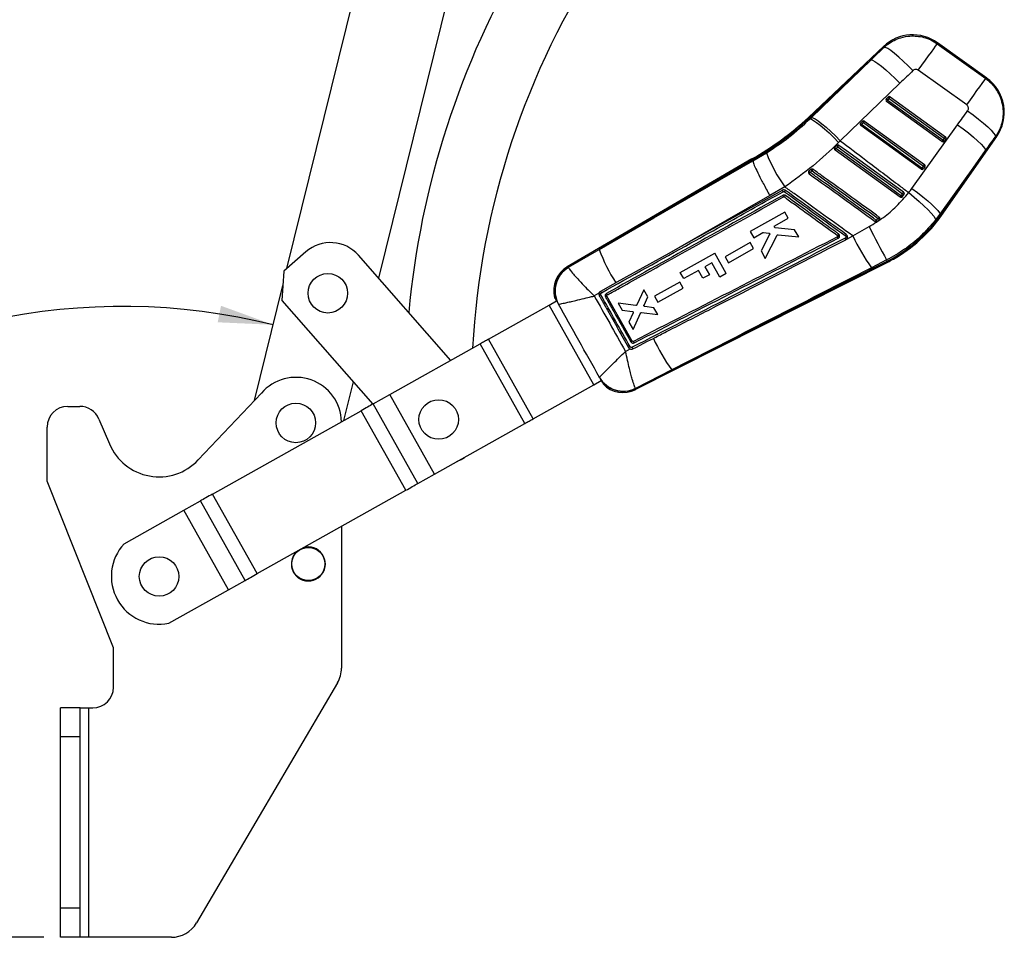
# Model space of a CAD drawing. Extents: x 56 to 745, y 110 to 575.
# Tile 3 of 13: x 122 to 240, y 393 to 503. Entities that reach past the tile are written whole.
import ezdxf

# ---------------------------------------------------------------- set-up
doc = ezdxf.new("R2010")
doc.units = 0
doc.header["$LTSCALE"] = 2
doc.layers.get('0').update_dxf_attribs({"linetype": 'CONTINUOUS'})
doc.styles.add('SLDTEXTSTYLE0', font='TXT', dxfattribs={"width": 0.75})
doc.dimstyles.new('SLDDIMSTYLE1', dxfattribs={"dimtxt": 7, "dimasz": 6.604, "dimexe": 0, "dimexo": 0.0625, "dimgap": 1.75, "dimtad": 1, "dimdec": 4, "dimlfac": 4, "dimzin": 12, "dimtxsty": 'SLDTEXTSTYLE0', "dimsah": 1, "dimcen": 0.09, "dimazin": 3, "dimtfac": 1, "dimtdec": 0, "dimtofl": 0, "dimtmove": 0, "dimatfit": 3, "dimtolj": 1, "dimtzin": 12})

# ---------------------------------------------------------------- blocks, each defined once
blk = doc.blocks.new('_D_6')
at = {"color": 179, "linetype": 'CONTINUOUS'}
blk.add_line((124.6, 392.72), (56, 392.72), dxfattribs=at)
blk.add_arc((134.04, 392.72), 76.04, 76.1605, 180, dxfattribs=at)
for points in [[(152.23, 466.55), (145.95, 468.84), (145.55, 466.85)], [(58, 392.72), (59.3, 399.27), (57.27, 399.36)]]:
    blk.add_solid(points, dxfattribs=at)
at = {"color": 179, "linetype": 'CONTINUOUS', "insert": (67.73, 447.44, 0.05), "char_height": 7, "attachment_point": 1, "rotation": 42.1295, "style": 'SLDTEXTSTYLE0'}
blk.add_mtext('104°', dxfattribs=at)

msp = doc.modelspace()

# ---------------------------------------------------------------- linework, layer by layer
at = {"color": 7, "linetype": 'CONTINUOUS'}
for p, q in [((153.901366, 473.340673), (170.164605, 539.356166)), ((175.027586, 513.109875), (164.943039, 472.174834)), ((225.867443, 500.123834), (216.765925, 491.547813)), ((232.308462, 500.426603), (238.141022, 496.235063)), ((238.270566, 496.267488), (232.30946, 500.551404)), ((224.313319, 498.473702), (216.858633, 491.449428)), ((217.125937, 491.53799), (224.313319, 498.473702)), ((235.848211, 493.044601), (230.01565, 497.236141)), ((227.79876, 495.670063), (220.611386, 488.734351)), ((226.157389, 493.796179), (226.381339, 494.007194)), ((226.281002, 493.626615), (226.504944, 493.837634)), ((226.504944, 493.837634), (233.150229, 489.03506)), ((226.638809, 494.022963), (233.284086, 489.22039)), ((232.865728, 488.651646), (226.178318, 493.484662)), ((232.968405, 488.793598), (226.281002, 493.626615)), ((216.858633, 491.449428), (216.942169, 491.360766)), ((216.942169, 491.360766), (217.125937, 491.53799)), ((223.054729, 490.872653), (223.278671, 491.083668)), ((230.346717, 485.306309), (223.07565, 490.561137)), ((223.178334, 490.703092), (223.402284, 490.914108)), ((230.449401, 485.448263), (223.178334, 490.703092)), ((223.402284, 490.914108), (223.536141, 491.099437)), ((223.402284, 490.914108), (230.631217, 485.689725)), ((223.536141, 491.099437), (230.765082, 485.875055)), ((229.246929, 482.988206), (234.759599, 490.667691)), ((232.814513, 479.728695), (239.467136, 489.2369)), ((233.150229, 489.03506), (233.284086, 489.22039)), ((219.952285, 487.949406), (219.920002, 487.910132)), ((220.176175, 488.160351), (219.952285, 487.949406)), ((220.611386, 488.734351), (220.408216, 488.531691)), ((233.150229, 489.03506), (232.968405, 488.793598)), ((233.328506, 488.935386), (233.14669, 488.693924)), ((210.079767, 486.313402), (211.693674, 487.262144)), ((219.97299, 487.637613), (227.827713, 481.960974)), ((238.122731, 487.551229), (232.610062, 479.871744)), ((232.703745, 479.806192), (238.122731, 487.551229)), ((209.949463, 486.540917), (187.690925, 473.535494)), ((210.016653, 486.423606), (191.551331, 475.63452)), ((210.016653, 486.423606), (210.079767, 486.313402)), ((210.079841, 486.312903), (210.079767, 486.313402)), ((230.631217, 485.689725), (230.449401, 485.448263)), ((230.809502, 485.590051), (230.627678, 485.348591)), ((217.068203, 485.280202), (216.836221, 485.078915)), ((213.915519, 483.168218), (212.124474, 482.120851)), ((228.104837, 481.998322), (228.108734, 482.003325)), ((228.108734, 482.003325), (228.290535, 482.244765)), ((213.906027, 480.142662), (209.746629, 477.807784)), ((214.330777, 479.385349), (213.906027, 480.142662)), ((232.610062, 479.871744), (232.090853, 479.180669)), ((232.703745, 479.806192), (232.610062, 479.871744)), ((212.726362, 478.484673), (214.330777, 479.385349)), ((225.071512, 479.002798), (225.312553, 479.202255)), ((225.312553, 479.202255), (225.359365, 479.259323)), ((209.746629, 477.807784), (210.171416, 477.050431)), ((210.171416, 477.050431), (211.27551, 477.67022)), ((212.091118, 477.423453), (211.064547, 475.458031)), ((211.352363, 477.685516), (211.993322, 477.609098)), ((211.569287, 474.558139), (213.003106, 477.340688)), ((215.103768, 478.007128), (212.775305, 478.247206)), ((213.129625, 477.408604), (215.591483, 477.137535)), ((215.591483, 477.137535), (215.103768, 478.007128)), ((221.382707, 476.886032), (222.127311, 477.264422)), ((222.127311, 477.264422), (224.094689, 478.380592)), ((209.755696, 476.463038), (206.71495, 474.756116)), ((210.163265, 475.736361), (209.755696, 476.463038)), ((221.382707, 476.886032), (221.389428, 476.894231)), ((156.176134, 475.3383), (153.508678, 472.995827)), ((173.651323, 462.258403), (162.526747, 474.92635)), ((187.827829, 473.491044), (191.551331, 475.63452)), ((199.927755, 475.152019), (193.680126, 471.678668)), ((201.312985, 472.857568), (205.472812, 475.191693)), ((206.853323, 472.731374), (205.472812, 475.191693)), ((207.122542, 474.02941), (210.163265, 475.736361)), ((211.064547, 475.458031), (211.569287, 474.558139)), ((195.89556, 458.736985), (226.326816, 474.107105)), ((200.301695, 461.113871), (226.26587, 474.227769)), ((205.127433, 474.01528), (204.286214, 473.543262)), ((206.08861, 472.302285), (205.127433, 474.01528)), ((206.71495, 474.756116), (207.122542, 474.02941)), ((226.197779, 474.362582), (224.371478, 473.432635)), ((226.26587, 474.227769), (226.197779, 474.362582)), ((153.508678, 472.995827), (153.279817, 469.467708)), ((187.827829, 473.491044), (187.838986, 473.453844)), ((201.732319, 472.110242), (201.312985, 472.857568)), ((203.515332, 473.110713), (201.732319, 472.110242)), ((204.053253, 472.152047), (203.515332, 473.110713)), ((204.824127, 472.584597), (204.053253, 472.152047)), ((204.286214, 473.543262), (204.824127, 472.584597)), ((206.853323, 472.731374), (206.08861, 472.302285)), ((149.981226, 457.428101), (153.398686, 471.300203)), ((193.680126, 471.678668), (193.547256, 471.60481)), ((201.245297, 471.690011), (198.204592, 469.983105)), ((201.652862, 470.963332), (201.245297, 471.690011)), ((191.517949, 470.349284), (190.943636, 470.021115)), ((192.499217, 470.136199), (192.507468, 470.141342)), ((196.925614, 470.777062), (196.095418, 468.958362)), ((197.396379, 469.937699), (196.925614, 470.777062)), ((198.612183, 469.256396), (201.652862, 470.963332)), ((153.279817, 469.467708), (164.245507, 456.980692)), ((178.181812, 464.800511), (185.49427, 468.903615)), ((190.87702, 459.310597), (185.49427, 468.903615)), ((185.496315, 468.904764), (186.411731, 469.418413)), ((190.879069, 459.311746), (185.496315, 468.904764)), ((186.17339, 469.816382), (186.221223, 469.842948)), ((186.17339, 469.816382), (186.257161, 469.719094)), ((186.308902, 469.605677), (186.396394, 469.409807)), ((186.63099, 469.036991), (186.618857, 469.042122)), ((195.52993, 464.591769), (192.468151, 470.001969)), ((195.963561, 468.885198), (193.833243, 469.162303)), ((193.833243, 469.162303), (194.312658, 468.307543)), ((196.946088, 468.922581), (197.396379, 469.937699)), ((198.204592, 469.983105), (198.612183, 469.256396)), ((194.312658, 468.307543), (195.546511, 468.154807)), ((195.64674, 467.975313), (195.131726, 466.847202)), ((195.628475, 465.961528), (196.511283, 467.945216)), ((196.642667, 468.019465), (198.60876, 467.776054)), ((198.146682, 468.599927), (197.045285, 468.744496)), ((198.60876, 467.776054), (198.146682, 468.599927)), ((195.131726, 466.847202), (195.628475, 465.961528)), ((166.311001, 458.139664), (177.207384, 464.253749)), ((182.590138, 454.660732), (177.207384, 464.253749)), ((183.564562, 455.207493), (178.181812, 464.800511)), ((194.720439, 463.345265), (195.286188, 463.632145)), ((200.301695, 461.113871), (195.930116, 458.873823)), ((161.867106, 459.689059), (160.711352, 454.997637)), ((190.879069, 459.311746), (191.794917, 459.825639)), ((191.5792, 460.200107), (191.58107, 460.210091)), ((191.779747, 459.817128), (191.901464, 459.640463)), ((191.971503, 459.537317), (192.011226, 459.415316)), ((143.200611, 450.256054), (150.811715, 458.306533)), ((183.564562, 455.207493), (190.87702, 459.310597)), ((195.930116, 458.873823), (195.911374, 458.89665)), ((164.30084, 457.01174), (166.307917, 458.137934)), ((171.690669, 448.544916), (166.307917, 458.137934)), ((171.693751, 448.546647), (166.311001, 458.139664)), ((127.477332, 456.715205), (128.92488, 456.715205)), ((144.930569, 446.14286), (162.833184, 456.188221)), ((168.215934, 446.595204), (162.833184, 456.188221)), ((169.683592, 447.418723), (164.30084, 457.01174)), ((131.228858, 455.185609), (132.486989, 452.198497)), ((171.693751, 448.546647), (182.590138, 454.660732)), ((124.977331, 447.715206), (124.977331, 454.215205)), ((132.977332, 427.590206), (124.977331, 447.715206)), ((169.683592, 447.418723), (171.690669, 448.544916)), ((150.31332, 436.549842), (168.215934, 446.595204)), ((141.455835, 444.193148), (143.462912, 445.319341)), ((148.845663, 435.726324), (143.462912, 445.319341)), ((150.31332, 436.549842), (144.930569, 446.14286)), ((134.259795, 440.155368), (141.452752, 444.191417)), ((141.455835, 444.193148), (141.452752, 444.191417)), ((146.835503, 434.598399), (141.452752, 444.191417)), ((146.838586, 434.600129), (141.455835, 444.193148)), ((160.477333, 442.252986), (160.477333, 425.166981)), ((146.838586, 434.600129), (148.845663, 435.726324)), ((139.642546, 430.56235), (146.835503, 434.598399)), ((146.838586, 434.600129), (146.835503, 434.598399)), ((132.977332, 422.865206), (132.977332, 427.590206)), ((159.995332, 423.394503), (142.99191, 394.442727)), ((128.972242, 420.365205), (126.597242, 420.365205)), ((126.597242, 416.865205), (126.597242, 420.365205)), ((128.972242, 416.865205), (128.972242, 420.365205)), ((128.972242, 420.365205), (129.972243, 420.365205)), ((129.972243, 420.365205), (129.972243, 392.715202)), ((129.972243, 420.365205), (130.477332, 420.365205)), ((128.972242, 416.865205), (126.597242, 416.865205)), ((126.597242, 396.215206), (126.597242, 416.865205)), ((128.972242, 396.215206), (128.972242, 416.865205)), ((128.972242, 396.215206), (126.597242, 396.215206)), ((126.597242, 392.715202), (126.597242, 396.215206)), ((128.972242, 392.715202), (128.972242, 396.215206)), ((128.972242, 392.715202), (126.597242, 392.715202)), ((129.972243, 392.715202), (128.972242, 392.715202)), ((139.973909, 392.715202), (129.972243, 392.715202))]:
    msp.add_line(p, q, dxfattribs=at)
at = {"color": 8, "linetype": 'CONTINUOUS'}
for p, q in [((186.618857, 469.042122), (186.590068, 469.048461)), ((191.569757, 460.173776), (191.5792, 460.200107))]:
    msp.add_line(p, q, dxfattribs=at)
at = {"color": 8, "linetype": 'CONTINUOUS', "flags": 128}
for points in [[(225.885793, 499.994142), (225.869484, 500.109417), (225.867443, 500.123834)], [(232.30946, 500.551404), (232.309349, 500.537531), (232.308462, 500.426603)], [(238.141022, 496.235063), (238.256164, 496.263885), (238.270566, 496.267488)], [(216.858633, 491.449428), (216.818087, 491.492455), (216.789111, 491.523204), (216.771722, 491.541663), (216.765925, 491.547813)], [(239.467136, 489.2369), (239.45146, 489.235455), (239.326112, 489.223903)], [(232.814513, 479.728695), (232.807584, 479.733541), (232.786804, 479.748079), (232.752189, 479.772299), (232.703745, 479.806192)], [(226.326816, 474.107105), (226.323001, 474.11465), (226.311572, 474.137285), (226.292521, 474.174996), (226.26587, 474.227769)], [(187.690925, 473.535494), (187.706143, 473.530553), (187.827829, 473.491044)], [(195.930116, 458.873823), (195.899401, 458.752196), (195.89556, 458.736985)]]:
    msp.add_lwpolyline(points, dxfattribs=at)
at = {"color": 7, "linetype": 'CONTINUOUS', "flags": 128}
for points in [[(229.373723, 497.187862), (228.787929, 497.777627), (228.20954, 498.33055), (227.657981, 498.828066), (227.151759, 499.253476), (226.707868, 499.592499), (226.341203, 499.833757), (226.064078, 499.969152), (225.885793, 499.994142)], [(230.01565, 497.236141), (230.456352, 497.849373), (230.873898, 498.430391), (231.256299, 498.962504), (231.592566, 499.430423), (231.873035, 499.820703), (232.089661, 500.122135), (232.236206, 500.326054), (232.308462, 500.426603)], [(224.313319, 498.473702), (224.495567, 498.443624), (224.775158, 498.304823), (225.142836, 498.061897), (225.586414, 497.722895), (226.091198, 497.29905), (226.640463, 496.804403), (227.216005, 496.255343), (227.79876, 495.670063)], [(235.848211, 493.044601), (236.288905, 493.657833), (236.70645, 494.238851), (237.088851, 494.770964), (237.425119, 495.238883), (237.705596, 495.629163), (237.922214, 495.930595), (238.068759, 496.134514), (238.141022, 496.235063)], [(217.125937, 491.53799), (217.308186, 491.507912), (217.587784, 491.369111), (217.955455, 491.126185), (218.399033, 490.787183), (218.903817, 490.363339), (219.453081, 489.868691), (220.028624, 489.319631), (220.611386, 488.734351)], [(235.960126, 492.342362), (236.642308, 491.840617), (237.288184, 491.338657), (237.875357, 490.853885), (238.383472, 490.403106), (238.794908, 490.001952), (239.095405, 489.664332), (239.274546, 489.401949), (239.326112, 489.223903)], [(216.942169, 491.360766), (217.120431, 491.32662), (217.396311, 491.183726), (217.760652, 490.936825), (218.201376, 490.594113), (218.703858, 490.16696), (219.251416, 489.66954), (219.825893, 489.118354), (220.408216, 488.531691)], [(234.759599, 490.667691), (235.437073, 490.168178), (236.078836, 489.668374), (236.662917, 489.185402), (237.16931, 488.735796), (237.580672, 488.334955), (237.882919, 487.996613), (238.06569, 487.732354), (238.122731, 487.551229)], [(220.301971, 487.99367), (220.631003, 487.755818), (221.947133, 486.804405), (227.211669, 482.998797), (228.11389, 482.346613)], [(228.246286, 482.530003), (227.921724, 482.764573), (226.605497, 483.715849), (221.340597, 487.520951), (220.433794, 488.176325)], [(227.932982, 482.10635), (227.603942, 482.344197), (226.287804, 483.295591), (221.023276, 487.101208), (220.078945, 487.783856)], [(191.551331, 475.63452), (198.147304, 479.435969), (210.079841, 486.312903)], [(213.595949, 482.753546), (202.648591, 476.664906), (199.927755, 475.152019)], [(212.124474, 482.120851), (204.211436, 477.599045), (199.927755, 475.152019)], [(228.862248, 482.479557), (229.517847, 481.944778), (230.138168, 481.410926), (230.701774, 480.896452), (231.189184, 480.41914), (231.583543, 479.995485), (231.871232, 479.640131), (232.042312, 479.36536), (232.090853, 479.180669)], [(229.246929, 482.988206), (229.924396, 482.488693), (230.566159, 481.98889), (231.15024, 481.505915), (231.656633, 481.05631), (232.067995, 480.655472), (232.370242, 480.317128), (232.553013, 480.052869), (232.610062, 479.871744)], [(193.547256, 471.60481), (193.197716, 471.410508), (191.700827, 470.578446)], [(185.496315, 468.904764), (185.496051, 468.904614), (185.495786, 468.904465), (185.495522, 468.904318), (185.495261, 468.904172), (185.495004, 468.904028), (185.494754, 468.903887), (185.494508, 468.903749), (185.49427, 468.903615)], [(178.181812, 464.800511), (178.068112, 464.736715), (177.951205, 464.671116), (177.831523, 464.603961), (177.709512, 464.535499), (177.585628, 464.465987), (177.460335, 464.395682), (177.334096, 464.324849), (177.207384, 464.253749)], [(195.599872, 463.648685), (195.941791, 463.823712), (197.384667, 464.562332), (198.070112, 464.91323)], [(166.311001, 458.139664), (166.310573, 458.139424), (166.31015, 458.139187), (166.309735, 458.138954), (166.309332, 458.138728), (166.308945, 458.138511), (166.308578, 458.138305), (166.308233, 458.138112), (166.307917, 458.137934)], [(164.30084, 457.01174), (164.149918, 456.927056), (163.986314, 456.835256), (163.811605, 456.737225), (163.627473, 456.633906), (163.435692, 456.526296), (163.238108, 456.41543), (163.036626, 456.302375), (162.833184, 456.188221)], [(182.590138, 454.660732), (182.716846, 454.731831), (182.843085, 454.802665), (182.968382, 454.872969), (183.092266, 454.942482), (183.214277, 455.010943), (183.333959, 455.078099), (183.450866, 455.143697), (183.564562, 455.207493)], [(174.396496, 450.063187), (174.915116, 450.320086), (175.30309, 450.571887)], [(171.690669, 448.544916), (171.690985, 448.545094), (171.69133, 448.545287), (171.691697, 448.545493), (171.692083, 448.54571), (171.692487, 448.545936), (171.692902, 448.546169), (171.693325, 448.546406), (171.693751, 448.546647)], [(168.215934, 446.595204), (168.419378, 446.709358), (168.62086, 446.822412), (168.818444, 446.933278), (169.010226, 447.040889), (169.194357, 447.144207), (169.369066, 447.242238), (169.53267, 447.334038), (169.683592, 447.418723)], [(144.930569, 446.14286), (144.727126, 446.028706), (144.525643, 445.915652), (144.328059, 445.804785), (144.136279, 445.697175), (143.952147, 445.593857), (143.777438, 445.495826), (143.613835, 445.404025), (143.462912, 445.319341)], [(148.845663, 435.726324), (148.996586, 435.811009), (149.160189, 435.902807), (149.334899, 436.000838), (149.51903, 436.104157), (149.710811, 436.211768), (149.908394, 436.322635), (150.109878, 436.435688), (150.31332, 436.549842)]]:
    msp.add_lwpolyline(points, dxfattribs=at)
at = {"color": 7, "linetype": 'CONTINUOUS'}
for centre, radius in [((158.828502, 470.347815), 2.38125), ((154.977332, 454.715205), 2.38125), ((172.190494, 455.132045), 2.38125), ((156.477332, 437.715205), 2), ((138.477332, 436.215205), 2.38125)]:
    msp.add_circle(centre, radius, dxfattribs=at)
for centre, radius, start, end in [((272.134836, 458.468004), 104, 149.49760439, 174.72034069), ((272.134836, 458.468004), 96, 146.5788672, 176.85610861), ((229.347794, 496.430222), 5.075, 53.84170194, 133.75151112), ((235.308896, 492.146306), 5.075, 324.5761408, 54.76761334), ((226.519617, 493.859258), 0.202499, 53.94220328, 133.0673883), ((226.79275, 494.17727), 0.44518, 202.45998917, 229.72219518), ((63.051581, 612.041985), 201.715816, 324.1267247, 324.19166217), ((226.297225, 493.649192), 0.203, 148.24233095, 234.14420233), ((226.294291, 493.650954), 0.19958, 133.31036855, 148.23020925), ((226.569014, 493.966415), 0.445439, 202.4686251, 229.71564873), ((137.745005, 557.562752), 109.208299, 324.07320629, 324.16512346), ((192.965405, 516.806714), 34.705573, 299.29853756, 313.2972794), ((192.965405, 516.806714), 34.840756, 299.30149443, 313.2972794), ((223.194561, 490.725668), 0.203, 148.24233095, 234.14420233), ((223.191093, 490.727858), 0.198899, 133.28247817, 148.25288985), ((223.466149, 491.042735), 0.44519, 202.46031055, 229.7218738), ((143.613772, 548.148054), 98.134821, 324.0687335, 324.17102432), ((223.41695, 490.935732), 0.202499, 53.94216667, 133.06742491), ((223.690303, 491.253917), 0.44545, 202.46976325, 229.71570901), ((233.166567, 489.05611), 0.201986, 323.29591364, 54.42167511), ((220.430475, 488.184035), 0.53265, 206.13530221, 228.70282756), ((220.632589, 488.374001), 0.503944, 205.08458604, 228.99987092), ((147.115365, 540.951828), 90.3374, 324.11033132, 324.25319793), ((232.984632, 488.816175), 0.203, 234.14420233, 320.35222786), ((142.835766, 553.879971), 111.176115, 324.07599515, 324.16628314), ((233.245529, 489.080001), 0.398528, 225.94329906, 255.64015778), ((232.985808, 488.815202), 0.201473, 320.35197735, 322.98973896), ((233.427309, 489.321377), 0.398436, 225.93925661, 255.64216042), ((230.988287, 495.083786), 20.819706, 202.0666283, 214.91227974), ((186.197241, 512.219909), 41.774281, 323.95253347, 324.20022636), ((50.813733, 615.713979), 221.902308, 324.12967839, 324.18870849), ((230.90835, 485.976144), 0.398546, 225.94397869, 255.63947814), ((230.647553, 485.710774), 0.201993, 323.29793156, 54.41965718), ((222.587765, 489.866889), 7.483646, 219.77628374, 221.33896488), ((205.926471, 492.84558), 13.590061, 323.49573595, 324.34478828), ((219.958972, 487.585117), 3.697186, 218.56662284, 221.73490212), ((204.787208, 494.160721), 15.353853, 323.94464355, 324.71367175), ((140.683158, 550.27347), 110.726175, 324.07419294, 324.16485086), ((230.465624, 485.470839), 0.203, 234.14420233, 320.35222786), ((230.726485, 485.734595), 0.398449, 225.94028366, 255.6420455), ((230.472287, 485.465312), 0.194345, 320.35423545, 323.0882591), ((213.035519, 482.270624), 0.739795, 25.33357705, 40.75144274), ((205.838733, 487.932688), 10.014099, 323.35107574, 324.59186186), ((207.900226, 486.969573), 7.437626, 323.78783624, 325.24000489), ((184.187957, 513.67213), 53.944653, 323.99568885, 324.18632635), ((228.24794, 482.44222), 0.460442, 226.84041851, 252.402358), ((135.033592, 549.684445), 114.883965, 324.11659025, 324.22939638), ((228.414013, 482.663039), 0.436119, 226.51465245, 253.55296673), ((218.39004, 489.821097), 17.469417, 296.7972794, 325.02058205), ((218.39004, 489.821097), 17.6046, 299.2972794, 325.02058205), ((211.539055, 488.785982), 16.503126, 323.6138721, 324.30912596), ((228.17374, 481.714898), 4.120596, 218.35630958, 221.16134932), ((209.360674, 490.85245), 19.556635, 323.98648848, 324.59348865), ((227.178366, 480.975051), 2.573725, 219.04973269, 223.53561232), ((213.633198, 482.868991), 9.400301, 323.6353244, 324.79144137), ((242.44393, 486.590214), 22.354763, 204.65620283, 216.05634563), ((309.789086, 520.674995), 95.56331, 206.2686066, 208.9879364), ((159.145465, 471.957018), 4.5, 41.2885457, 131.2885457), ((210.602816, 482.561615), 20.271746, 199.98120034, 212.71743632), ((218.39004, 489.821097), 17.6046, 296.7972794, 299.2972794), ((189.3551, 470.687289), 3.29875, 119.64122962, 195.29438433), ((189.518465, 470.642895), 3.31213, 120.69299436, 208.90156711), ((189.555955, 470.61064), 3.321414, 121.12715712, 208.28051605), ((194.985613, 464.239673), 6.74897, 118.74417698, 120.57992694), ((204.236804, 449.146338), 17.730511, 119.4107546, 120.02599337), ((217.943708, 474.031092), 21.865388, 204.64531688, 216.21103886), ((206.48578, 443.978656), 22.867486, 119.35854101, 119.89755183), ((154.977332, 454.715205), 5.5, 1.56253228, 139.23419648), ((194.456645, 461.839855), 3.311867, 209.67719626, 296.41735235), ((194.451311, 461.877988), 3.319663, 210.16087686, 296.0925758), ((194.408366, 461.681473), 3.29875, 223.41958557, 297.72093674), ((191.288038, 458.579782), 0.838467, 119.19334894, 119.35385693), ((127.477332, 454.215205), 2.5, 90, 180), ((128.92488, 454.215205), 2.5, 22.84015873, 90), ((138.477332, 454.721548), 6.5, 202.84015873, 316.60697149), ((138.504585, 436.230497), 5.78125, 137.24253263, 281.35202617), ((156.477332, 437.715205), 2.05, 180, 106.61689591), ((156.477332, 437.715205), 2.05, 131.9776629, 180), ((156.977332, 425.16698), 3.5, 329.57421681, 0), ((130.477332, 422.865205), 2.5, 270, 0), ((139.973909, 396.215205), 3.5, 270, 329.57421681)]:
    msp.add_arc(centre, radius, start, end, dxfattribs=at)
for centre, major_axis, ratio, start_param, end_param in [((267.415494, 490.461884), (166.734873, 155.788906), 0.1556261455, 1.6754496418, 1.6850915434), ((267.780538, 490.969845), (166.64683, 155.882374), 0.1356176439, 1.6752891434, 1.684931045), ((220.902952, 524.658182), (128.333326, 183.515265), 0.1382424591, 4.6233432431, 4.6325769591), ((220.537909, 524.150221), (128.326346, 183.520149), 0.1586388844, 4.6233321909, 4.6325659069), ((218.84547, 490.454832), (7.472664, 10.398271), 0.999926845, 4.6631080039, 4.7129170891)]:
    msp.add_ellipse(centre, major_axis=major_axis, ratio=ratio, start_param=start_param, end_param=end_param, dxfattribs=at)
for points, knots in [([(225.885793, 499.994142), (226.038736, 500.127549), (226.411939, 500.453082), (227.092665, 500.85872), (227.984055, 501.211896), (229.19268, 501.430104), (230.438581, 501.30744), (231.539413, 500.914795), (232.052113, 500.589333), (232.308462, 500.426603)], [0, 0, 0, 0, 0.08746243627, 0.21342061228, 0.33937827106, 0.49924273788, 0.7385522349, 0.86927621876, 1, 1, 1, 1]), ([(230.01565, 497.236141), (230.011649, 497.23896), (229.9622, 497.273791), (229.854088, 497.322663), (229.703637, 497.336282), (229.554416, 497.307582), (229.447834, 497.25417), (229.388992, 497.201523), (229.373723, 497.187862)], [0, 0, 0, 0, 0.0210034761, 0.2595993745, 0.498154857, 0.6582603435, 0.9113261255, 1, 1, 1, 1]), ([(238.141022, 496.235063), (238.470336, 495.956094), (239.22558, 495.316309), (239.879211, 494.137878), (240.258363, 492.735196), (240.252435, 491.252682), (239.822104, 489.990376), (239.42162, 489.371495), (239.326112, 489.223903)], [0, 0, 0, 0, 0.1644340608, 0.3771114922, 0.5014199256, 0.7180897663, 0.9327694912, 1, 1, 1, 1]), ([(235.960126, 492.342362), (235.970033, 492.357176), (236.011419, 492.419066), (236.056833, 492.545203), (236.059435, 492.694138), (236.022585, 492.834778), (235.957379, 492.952939), (235.88137, 493.016759), (235.848211, 493.044601)], [0, 0, 0, 0, 0.068201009, 0.2849176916, 0.5017961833, 0.6255339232, 0.8366388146, 1, 1, 1, 1]), ([(211.693674, 487.262144), (212.613912, 487.870489), (214.475998, 489.101465), (216.113776, 490.601862), (216.942169, 491.360766)], [0, 0, 0, 0, 0.49419747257, 1, 1, 1, 1]), ([(220.408216, 488.531691), (219.401018, 487.572475), (217.36747, 485.635801), (215.073372, 483.995894), (213.915519, 483.168218)], [0, 0, 0, 0, 0.4952907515, 1, 1, 1, 1]), ([(219.920002, 487.910132), (219.909729, 487.889529), (219.889183, 487.848321), (219.88659, 487.777858), (219.906088, 487.71135), (219.939117, 487.66454), (219.964966, 487.643991), (219.97299, 487.637613)], [0, 0, 0, 0, 0.2255145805, 0.4510614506, 0.6758586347, 0.8993750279, 1, 1, 1, 1]), ([(220.078945, 487.783856), (220.112396, 487.815326), (220.186762, 487.885287), (220.261082, 487.955204), (220.301971, 487.99367)], [0, 0, 0, 0, 0.4498216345, 1, 1, 1, 1]), ([(220.433794, 488.176325), (220.430212, 488.178806), (220.407954, 488.194223), (220.360767, 488.213596), (220.291917, 488.217494), (220.226571, 488.199923), (220.19243, 488.173114), (220.176175, 488.160351)], [0, 0, 0, 0, 0.0467711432, 0.290649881, 0.5345189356, 0.7783794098, 1, 1, 1, 1]), ([(220.611386, 488.734351), (221.632075, 487.957761), (224.02197, 486.139411), (226.773678, 484.05634), (228.504512, 482.749633), (228.862248, 482.479557)], [0, 0, 0, 0, 0.3716165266, 0.8701228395, 1, 1, 1, 1]), ([(210.016653, 486.423606), (209.971894, 486.501494), (209.927001, 486.579616), (209.949605, 486.540686), (209.949672, 486.54057)], [0, 0, 0, 0, 0.9970246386, 1, 1, 1, 1]), ([(210.079841, 486.312903), (210.096822, 486.212861), (210.130782, 486.012776), (210.499424, 485.181908), (211.057033, 484.066372), (211.62853, 483.00393), (211.994644, 482.349774), (212.112033, 482.142788), (212.124474, 482.120851)], [0, 0, 0, 0, 0.2239331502, 0.4478661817, 0.6718035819, 0.8957485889, 0.9889507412, 1, 1, 1, 1]), ([(216.767631, 484.949069), (216.76722, 484.926128), (216.766396, 484.880246), (216.794163, 484.815949), (216.826858, 484.778616), (216.8477, 484.763055), (216.850333, 484.761089)], [0, 0, 0, 0, 0.3180093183, 0.6360153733, 0.9540121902, 1, 1, 1, 1]), ([(216.836221, 485.078915), (216.821051, 485.063004), (216.790088, 485.030528), (216.77235, 484.982102), (216.768386, 484.95435), (216.767631, 484.949069)], [0, 0, 0, 0, 0.4374879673, 0.8929551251, 1, 1, 1, 1]), ([(216.850333, 484.761089), (218.179385, 483.800222), (220.83749, 481.878489), (223.495622, 479.956784), (224.824689, 478.995932)], [0, 0, 0, 0, 0.4999999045, 1, 1, 1, 1]), ([(216.968931, 484.923848), (216.996051, 484.947334), (217.07308, 485.014039), (217.150105, 485.08074), (217.200011, 485.123956)], [0, 0, 0, 0, 0.3520815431, 1, 1, 1, 1]), ([(224.942505, 479.157863), (224.83284, 479.237162), (224.284514, 479.63366), (221.981559, 481.298978), (219.433355, 483.141659), (217.323847, 484.667185), (216.968931, 484.923848)], [0, 0, 0, 0, 0.0412600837, 0.2063003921, 0.8664635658, 1, 1, 1, 1]), ([(217.320181, 485.291371), (217.301303, 485.302487), (217.262679, 485.325231), (217.19409, 485.333408), (217.126301, 485.319771), (217.086046, 485.295589), (217.068523, 485.280478), (217.068203, 485.280202)], [0, 0, 0, 0, 0.24052733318, 0.49212666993, 0.74372149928, 0.99531909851, 1, 1, 1, 1]), ([(217.200011, 485.123956), (218.542814, 484.152911), (221.202664, 482.229447), (223.862548, 480.306019), (225.179612, 479.353617)], [0, 0, 0, 0, 0.50484146, 1, 1, 1, 1]), ([(225.300543, 479.521848), (225.192159, 479.600205), (224.645082, 479.99572), (222.343241, 481.659869), (219.791505, 483.504688), (217.678462, 485.032346), (217.320181, 485.291371)], [0, 0, 0, 0, 0.0407437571, 0.2056581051, 0.8653138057, 1, 1, 1, 1]), ([(222.127311, 477.264422), (220.964713, 478.100743), (218.600333, 479.801571), (215.86295, 481.769333), (214.288053, 482.900618), (213.915519, 483.168218)], [0, 0, 0, 0, 0.4248122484, 0.8639422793, 1, 1, 1, 1]), ([(191.811234, 470.408476), (195.408716, 472.409171), (200.424814, 475.19881), (207.72236, 479.258592), (211.422489, 481.317531), (213.704169, 482.587173)], [0, 0, 0, 0, 0.4929377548, 0.68732067, 1, 1, 1, 1]), ([(213.675015, 482.149761), (210.132754, 480.178679), (206.58641, 478.205325), (199.501342, 474.264269), (195.958678, 472.294015), (192.420099, 470.326033)], [0, 0, 0, 0, 0.4999999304, 0.5005763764, 1, 1, 1, 1]), ([(192.507468, 470.141342), (192.582892, 470.183267), (193.130395, 470.487601), (195.566206, 471.841596), (202.576774, 475.739009), (209.114582, 479.375381), (213.764325, 481.9616)], [0, 0, 0, 0, 0.01064371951, 0.07726336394, 0.34374201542, 1, 1, 1, 1]), ([(214.010589, 482.729084), (213.972805, 482.751088), (213.897242, 482.795094), (213.764664, 482.808578), (213.662591, 482.787451), (213.60998, 482.760685), (213.595949, 482.753546)], [0, 0, 0, 0, 0.2972013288, 0.5943786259, 0.8918176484, 1, 1, 1, 1]), ([(214.000679, 482.130549), (213.970882, 482.147837), (213.911291, 482.182409), (213.806824, 482.192856), (213.726836, 482.176105), (213.685732, 482.155209), (213.675015, 482.149761)], [0, 0, 0, 0, 0.2982289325, 0.5964255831, 0.894774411, 1, 1, 1, 1]), ([(213.764325, 481.9616), (213.764148, 481.965412), (213.763783, 481.973306), (213.744763, 482.016736), (213.714027, 482.078505), (213.688019, 482.126009), (213.675015, 482.149761)], [0, 0, 0, 0, 0.2373832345, 0.4915863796, 0.7457962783, 1, 1, 1, 1]), ([(213.704169, 482.587173), (213.710796, 482.590547), (213.735774, 482.603263), (213.784289, 482.613325), (213.847313, 482.606911), (213.883231, 482.586023), (213.901162, 482.575595)], [0, 0, 0, 0, 0.1075824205, 0.405430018, 0.7031826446, 1, 1, 1, 1]), ([(213.764325, 481.9616), (213.774375, 481.965992), (213.795202, 481.975093), (213.830086, 481.97484), (213.856552, 481.966157), (213.869598, 481.957503), (213.873118, 481.955168)], [0, 0, 0, 0, 0.28508983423, 0.59076863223, 0.88957496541, 1, 1, 1, 1]), ([(213.873125, 481.95517), (213.969824, 481.885258), (214.5052, 481.498183), (216.640829, 479.954161), (218.679791, 478.480081), (220.280066, 477.323152)], [0, 0, 0, 0, 0.0452790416, 0.250689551, 1, 1, 1, 1]), ([(213.901162, 482.575595), (215.1182, 481.695455), (217.552068, 479.935327), (219.986012, 478.175284), (221.20288, 477.295339)], [0, 0, 0, 0, 0.5000430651, 1, 1, 1, 1]), ([(220.408395, 477.496797), (220.298732, 477.576097), (219.230807, 478.348345), (217.094871, 479.892894), (215.068657, 481.358211), (214.000679, 482.130551)], [0, 0, 0, 0, 0.0513417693, 0.4999805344, 1, 1, 1, 1]), ([(221.313797, 477.449206), (220.096584, 478.329174), (217.662158, 480.089111), (215.227779, 481.849093), (214.010589, 482.729084)], [0, 0, 0, 0, 0.4999998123, 1, 1, 1, 1]), ([(224.094689, 478.380592), (224.673313, 478.738003), (225.841457, 479.459556), (227.455547, 480.838516), (228.382777, 481.920211), (228.862248, 482.479557)], [0, 0, 0, 0, 0.3215621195, 0.6491789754, 1, 1, 1, 1]), ([(227.827713, 481.960974), (227.847424, 481.949472), (227.886846, 481.926468), (227.956239, 481.919074), (228.02339, 481.933546), (228.073768, 481.963607), (228.09687, 481.989421), (228.104837, 481.998322)], [0, 0, 0, 0, 0.2201659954, 0.4403246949, 0.661068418, 0.8831235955, 1, 1, 1, 1]), ([(228.11389, 482.346613), (228.089424, 482.314122), (228.02914, 482.234065), (227.968821, 482.15395), (227.932982, 482.10635)], [0, 0, 0, 0, 0.4058447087, 1, 1, 1, 1]), ([(228.290535, 482.244765), (228.301234, 482.261952), (228.323932, 482.298415), (228.334488, 482.364748), (228.323168, 482.43251), (228.292319, 482.49072), (228.260611, 482.517779), (228.246286, 482.530003)], [0, 0, 0, 0, 0.1890891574, 0.4011503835, 0.6132092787, 0.8252639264, 1, 1, 1, 1]), ([(212.666221, 478.339258), (212.663691, 478.353417), (212.658632, 478.381733), (212.669541, 478.42411), (212.692011, 478.460846), (212.715095, 478.476858), (212.726362, 478.484673)], [0, 0, 0, 0, 0.252648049, 0.505280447, 0.7585460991, 1, 1, 1, 1]), ([(224.824689, 478.995932), (224.844516, 478.984361), (224.884168, 478.961219), (224.953697, 478.954226), (225.019307, 478.967419), (225.054889, 478.991532), (225.071512, 479.002798)], [0, 0, 0, 0, 0.2579376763, 0.5158690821, 0.7738220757, 1, 1, 1, 1]), ([(225.179612, 479.353617), (225.154175, 479.332266), (225.075676, 479.266374), (224.996216, 479.201628), (224.942505, 479.157863)], [0, 0, 0, 0, 0.3240472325, 1, 1, 1, 1]), ([(225.359365, 479.259323), (225.368424, 479.280386), (225.386541, 479.322511), (225.385263, 479.392641), (225.362394, 479.457808), (225.329198, 479.499745), (225.305873, 479.517737), (225.300543, 479.521848)], [0, 0, 0, 0, 0.2327618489, 0.465527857, 0.6982857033, 0.9310547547, 1, 1, 1, 1]), ([(232.090853, 479.180669), (231.509377, 478.509332), (230.38903, 477.215849), (228.390028, 475.593339), (226.933705, 474.77574), (226.197779, 474.362582)], [0, 0, 0, 0, 0.34801547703, 0.67053149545, 1, 1, 1, 1]), ([(211.27551, 477.67022), (211.288625, 477.676149), (211.313111, 477.687218), (211.339915, 477.686056), (211.352363, 477.685516)], [0, 0, 0, 0, 0.5356086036, 1, 1, 1, 1]), ([(211.993322, 477.609098), (212.007449, 477.605903), (212.035705, 477.599514), (212.070839, 477.572832), (212.093411, 477.541216), (212.09996, 477.518388), (212.102547, 477.50937)], [0, 0, 0, 0, 0.27403374, 0.548077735, 0.8214535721, 1, 1, 1, 1]), ([(212.102547, 477.50937), (212.104388, 477.494953), (212.108172, 477.465323), (212.096904, 477.437657), (212.091118, 477.423451)], [0, 0, 0, 0, 0.48655419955, 1, 1, 1, 1]), ([(212.775305, 478.247206), (212.761238, 478.250087), (212.733105, 478.255849), (212.697722, 478.281584), (212.675726, 478.311179), (212.668693, 478.331954), (212.666221, 478.339258)], [0, 0, 0, 0, 0.28260666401, 0.5652352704, 0.84715830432, 1, 1, 1, 1]), ([(213.003106, 477.340688), (213.010938, 477.352756), (213.026599, 477.376889), (213.063586, 477.400445), (213.099485, 477.410164), (213.121704, 477.409014), (213.129625, 477.408604)], [0, 0, 0, 0, 0.281264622, 0.5624774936, 0.8440345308, 1, 1, 1, 1]), ([(220.408395, 477.496797), (220.404418, 477.49135), (220.392966, 477.475664), (220.368136, 477.441743), (220.335607, 477.397479), (220.304945, 477.356041), (220.285459, 477.329997), (220.281725, 477.325258), (220.280066, 477.323152)], [0, 0, 0, 0, 0.0637625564, 0.1836321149, 0.398495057, 0.6133461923, 0.8281986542, 1, 1, 1, 1]), ([(220.280066, 477.323152), (220.287865, 477.316152), (220.304642, 477.301094), (220.319273, 477.269373), (220.322951, 477.234213), (220.315272, 477.199372), (220.301238, 477.180684), (220.29417, 477.171272)], [0, 0, 0, 0, 0.1822577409, 0.3920723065, 0.5935246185, 0.7952773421, 1, 1, 1, 1]), ([(220.367871, 476.979492), (220.394462, 476.996437), (220.450122, 477.031907), (220.507689, 477.116115), (220.536747, 477.21582), (220.530538, 477.319518), (220.490383, 477.421354), (220.436639, 477.470807), (220.408395, 477.496797)], [0, 0, 0, 0, 0.1522528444, 0.3187035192, 0.4831378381, 0.6494651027, 0.8157806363, 1, 1, 1, 1]), ([(221.20288, 477.295341), (221.219172, 477.280806), (221.251049, 477.252369), (221.276683, 477.192939), (221.282378, 477.13023), (221.266524, 477.069323), (221.232069, 477.015815), (221.197068, 476.993221), (221.179567, 476.981924)], [0, 0, 0, 0, 0.1728870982, 0.3382733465, 0.5036965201, 0.6691398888, 0.8345702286, 1, 1, 1, 1]), ([(221.389428, 476.894231), (221.407846, 476.921256), (221.45082, 476.984309), (221.479639, 477.103599), (221.468111, 477.234873), (221.414209, 477.359452), (221.347657, 477.41894), (221.313797, 477.449206)], [0, 0, 0, 0, 0.1568679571, 0.3660021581, 0.5750055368, 0.7837743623, 1, 1, 1, 1]), ([(221.179575, 476.981921), (216.554909, 474.612124), (208.001483, 470.22913), (199.447325, 465.848337), (195.518229, 463.83615)], [0, 0, 0, 0, 0.54067989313, 1, 1, 1, 1]), ([(220.266558, 477.150037), (216.166446, 475.049717), (207.966223, 470.849077), (199.765289, 466.650599), (195.664823, 464.551361)], [0, 0, 0, 0, 0.5000000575, 1, 1, 1, 1]), ([(195.767604, 464.37725), (199.864216, 466.475276), (208.064632, 470.67501), (216.264394, 474.876769), (220.367871, 476.979492)], [0, 0, 0, 0, 0.4995614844, 1, 1, 1, 1]), ([(198.070112, 464.91323), (198.174893, 464.96687), (198.760627, 465.266727), (200.959641, 466.39252), (208.586383, 470.297371), (215.731656, 473.957533), (221.263781, 476.791361)], [0, 0, 0, 0, 0.0135520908, 0.0757580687, 0.2844188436, 1, 1, 1, 1]), ([(220.367871, 476.979492), (220.355739, 477.002603), (220.331475, 477.048825), (220.29906, 477.105559), (220.274586, 477.144195), (220.268986, 477.147963), (220.266186, 477.149847)], [0, 0, 0, 0, 0.2500022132, 0.4999963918, 0.7500002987, 1, 1, 1, 1]), ([(220.29417, 477.171272), (220.293767, 477.170838), (220.285851, 477.162327), (220.275949, 477.156023), (220.266551, 477.150041)], [0, 0, 0, 0, 0.0509227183, 1, 1, 1, 1]), ([(221.179567, 476.981924), (221.191805, 476.957753), (221.216279, 476.90941), (221.245234, 476.846747), (221.263191, 476.802899), (221.263599, 476.795122), (221.263796, 476.79137)], [0, 0, 0, 0, 0.2543385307, 0.5086618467, 0.762993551, 1, 1, 1, 1]), ([(221.263781, 476.791365), (221.306302, 476.818827), (221.349488, 476.846719), (221.382204, 476.885436), (221.382707, 476.886032)], [0, 0, 0, 0, 0.9846151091, 1, 1, 1, 1]), ([(187.838986, 473.453844), (187.888094, 473.365893), (187.982361, 473.19706), (188.381341, 472.715219), (188.835374, 472.20384), (189.370963, 471.624594), (190.001807, 470.966733), (190.562844, 470.399364), (190.859923, 470.103967), (190.941301, 470.023426), (190.943636, 470.021115)], [0, 0, 0, 0, 0.1967580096, 0.3777007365, 0.5053078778, 0.63294108, 0.8098475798, 0.9480610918, 0.9985099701, 1, 1, 1, 1]), ([(224.371478, 473.432635), (219.717515, 471.050913), (211.694012, 466.944787), (203.67102, 462.838389), (200.301695, 461.113871)], [0, 0, 0, 0, 0.58004131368, 1, 1, 1, 1]), ([(191.517949, 470.349284), (191.511072, 470.316564), (191.495243, 470.241247), (191.510549, 470.136093), (191.540802, 470.073473), (191.552143, 470.049998)], [0, 0, 0, 0, 0.3244184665, 0.7467407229, 1, 1, 1, 1]), ([(191.700827, 470.578446), (191.658977, 470.548397), (191.581503, 470.49277), (191.533923, 470.401082), (191.519552, 470.354483), (191.517949, 470.349284)], [0, 0, 0, 0, 0.5106871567, 0.9454069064, 1, 1, 1, 1]), ([(191.700827, 470.578446), (191.703273, 470.577187), (191.708198, 470.574651), (191.728746, 470.546219), (191.756817, 470.502296), (191.786007, 470.45327), (191.804371, 470.420662), (191.811234, 470.408476)], [0, 0, 0, 0, 0.2129073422, 0.4287948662, 0.6446758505, 0.8672103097, 1, 1, 1, 1]), ([(191.740036, 470.157005), (191.731752, 470.175996), (191.715016, 470.214361), (191.71578, 470.278378), (191.736466, 470.337925), (191.771016, 470.382471), (191.799829, 470.401102), (191.811234, 470.408476)], [0, 0, 0, 0, 0.2128609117, 0.4300247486, 0.6446795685, 0.859366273, 1, 1, 1, 1]), ([(195.274461, 463.909243), (194.096986, 465.991751), (192.919316, 468.074606), (191.740232, 470.156659), (191.740036, 470.157005)], [0, 0, 0, 0, 0.9998336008, 1, 1, 1, 1]), ([(192.420099, 470.326033), (192.416468, 470.323942), (192.383214, 470.304796), (192.327571, 470.255683), (192.274563, 470.161954), (192.257546, 470.055242), (192.273652, 469.967806), (192.295828, 469.923545), (192.302648, 469.909933)], [0, 0, 0, 0, 0.026322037, 0.2410480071, 0.4557982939, 0.6901815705, 0.904717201, 1, 1, 1, 1]), ([(192.507468, 470.141342), (192.507468, 470.144939), (192.507468, 470.15219), (192.488561, 470.195365), (192.458516, 470.255802), (192.432905, 470.302623), (192.420099, 470.326033)], [0, 0, 0, 0, 0.24698130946, 0.49798623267, 0.74899412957, 1, 1, 1, 1]), ([(192.468151, 470.001969), (192.463523, 470.012649), (192.454265, 470.034008), (192.454785, 470.069578), (192.466272, 470.102577), (192.483438, 470.124401), (192.495919, 470.133733), (192.499217, 470.136199)], [0, 0, 0, 0, 0.2297691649, 0.4595513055, 0.6889935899, 0.917818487, 1, 1, 1, 1]), ([(186.308902, 469.605677), (186.299599, 469.633069), (186.280991, 469.687861), (186.256362, 469.760738), (186.237118, 469.814546), (186.225637, 469.840978), (186.222445, 469.842402), (186.221223, 469.842948)], [0, 0, 0, 0, 0.2193220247, 0.4387006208, 0.6561231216, 0.8683697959, 1, 1, 1, 1]), ([(186.257161, 469.719094), (186.25998, 469.715423), (186.265616, 469.708081), (186.283725, 469.664801), (186.307559, 469.603269), (186.331626, 469.539934), (186.346912, 469.500117), (186.352119, 469.486553)], [0, 0, 0, 0, 0.2193305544, 0.4386160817, 0.6593964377, 0.8839732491, 1, 1, 1, 1]), ([(186.63099, 469.036991), (186.706793, 469.046661), (186.852307, 469.065222), (187.415671, 469.184539), (188.048451, 469.326806), (188.789495, 469.49884), (189.656868, 469.70576), (190.424291, 469.892912), (190.829535, 469.992867), (190.940454, 470.020328), (190.943636, 470.021115)], [0, 0, 0, 0, 0.1967575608, 0.3777002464, 0.5053072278, 0.6329401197, 0.8098466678, 0.9480609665, 0.9985102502, 1, 1, 1, 1]), ([(191.58107, 460.210091), (190.74964, 461.692607), (189.099547, 464.634872), (187.449587, 467.577207), (186.63099, 469.036991)], [0, 0, 0, 0, 0.5038687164, 1, 1, 1, 1]), ([(190.943636, 470.021115), (191.564448, 468.924427), (192.823951, 466.699466), (194.082322, 464.473863), (194.720439, 463.345265)], [0, 0, 0, 0, 0.492902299, 1, 1, 1, 1]), ([(191.552143, 470.049998), (191.61168, 469.944868), (191.937975, 469.368696), (193.116855, 467.286578), (194.235422, 465.309149), (195.087463, 463.802891)], [0, 0, 0, 0, 0.0504947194, 0.2767381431, 1, 1, 1, 1]), ([(192.468151, 470.001969), (192.466151, 470.000948), (192.462152, 469.998907), (192.431509, 469.981977), (192.385133, 469.956135), (192.338545, 469.930072), (192.309812, 469.913952), (192.302648, 469.909933)], [0, 0, 0, 0, 0.224349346, 0.4486993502, 0.6730520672, 0.9184788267, 1, 1, 1, 1]), ([(192.302648, 469.909933), (192.369282, 469.792142), (192.702453, 469.203186), (193.723077, 467.398993), (194.677101, 465.71261), (195.364579, 464.497386)], [0, 0, 0, 0, 0.0652875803, 0.3264376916, 1, 1, 1, 1]), ([(196.095418, 468.958362), (196.088161, 468.945911), (196.073646, 468.921007), (196.037794, 468.895708), (195.999556, 468.883286), (195.974387, 468.884622), (195.963561, 468.885197)], [0, 0, 0, 0, 0.2662554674, 0.5325108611, 0.7989213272, 1, 1, 1, 1]), ([(196.945377, 468.821712), (196.941141, 468.835637), (196.932671, 468.863486), (196.936935, 468.898812), (196.944102, 468.917422), (196.946088, 468.922581)], [0, 0, 0, 0, 0.4195593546, 0.8390995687, 1, 1, 1, 1]), ([(195.546511, 468.154807), (195.560751, 468.151428), (195.589233, 468.144669), (195.624543, 468.11733), (195.64329, 468.090084), (195.649742, 468.073335), (195.650991, 468.070093)], [0, 0, 0, 0, 0.3089191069, 0.6178944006, 0.9260415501, 1, 1, 1, 1]), ([(195.650991, 468.070093), (195.654361, 468.055983), (195.6611, 468.027764), (195.654963, 467.994988), (195.648083, 467.978526), (195.64674, 467.975312)], [0, 0, 0, 0, 0.4459297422, 0.8918285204, 1, 1, 1, 1]), ([(196.511283, 467.945216), (196.518399, 467.957711), (196.532631, 467.982701), (196.568141, 468.008299), (196.606351, 468.021145), (196.631668, 468.019974), (196.642667, 468.019465)], [0, 0, 0, 0, 0.2653102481, 0.5305973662, 0.7960599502, 1, 1, 1, 1]), ([(197.045285, 468.744496), (197.034597, 468.746946), (197.009669, 468.752659), (196.975545, 468.775377), (196.954653, 468.801615), (196.946967, 468.818267), (196.945377, 468.821712)], [0, 0, 0, 0, 0.2492824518, 0.5814018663, 0.913405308, 1, 1, 1, 1]), ([(195.364583, 464.497388), (195.384591, 464.469313), (195.424605, 464.413163), (195.515692, 464.360024), (195.617151, 464.338606), (195.704477, 464.349089), (195.751647, 464.370132), (195.767604, 464.37725)], [0, 0, 0, 0, 0.2216107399, 0.443207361, 0.6648521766, 0.8866225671, 1, 1, 1, 1]), ([(195.664823, 464.551361), (195.654116, 464.547173), (195.632703, 464.538797), (195.597539, 464.54062), (195.565211, 464.553217), (195.542574, 464.572193), (195.53314, 464.5868), (195.52993, 464.59177)], [0, 0, 0, 0, 0.2211382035, 0.4422526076, 0.6636440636, 0.8855589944, 1, 1, 1, 1]), ([(195.767604, 464.37725), (195.75538, 464.400741), (195.730934, 464.447724), (195.698031, 464.505772), (195.673168, 464.545411), (195.667528, 464.549338), (195.664707, 464.551302)], [0, 0, 0, 0, 0.2500004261, 0.4999983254, 0.7499995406, 1, 1, 1, 1]), ([(191.58107, 460.210091), (191.636995, 460.273393), (191.74722, 460.398158), (192.217403, 460.87551), (192.730722, 461.388641), (193.26895, 461.922293), (193.933025, 462.576009), (194.450325, 463.082041), (194.71809, 463.342975), (194.720439, 463.345265)], [0, 0, 0, 0, 0.21230737, 0.4184485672, 0.5447952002, 0.6711646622, 0.8306893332, 0.998514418, 1, 1, 1, 1]), ([(195.911374, 458.89665), (195.863612, 458.991397), (195.769476, 459.17814), (195.563374, 459.860643), (195.366857, 460.589098), (195.176448, 461.343763), (194.958087, 462.265147), (194.799967, 462.975969), (194.721131, 463.342053), (194.720439, 463.345265)], [0, 0, 0, 0, 0.2123085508, 0.418449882, 0.5447964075, 0.6711660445, 0.8306907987, 0.9985147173, 1, 1, 1, 1]), ([(195.087466, 463.802892), (195.112771, 463.766983), (195.163627, 463.694817), (195.243027, 463.648791), (195.285101, 463.632564), (195.286188, 463.632145)], [0, 0, 0, 0, 0.4910430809, 0.9868519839, 1, 1, 1, 1]), ([(195.518229, 463.836146), (195.508357, 463.831761), (195.479602, 463.818988), (195.42653, 463.81287), (195.365244, 463.826101), (195.310439, 463.858428), (195.28643, 463.892342), (195.274465, 463.909243)], [0, 0, 0, 0, 0.1157838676, 0.3372479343, 0.5586679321, 0.7800593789, 1, 1, 1, 1]), ([(195.286188, 463.632145), (195.295999, 463.628672), (195.346609, 463.610757), (195.445135, 463.600098), (195.541983, 463.621032), (195.590469, 463.644189), (195.599876, 463.648682)], [0, 0, 0, 0, 0.0968294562, 0.4995072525, 0.9028952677, 1, 1, 1, 1]), ([(195.518229, 463.83615), (195.530204, 463.812276), (195.554153, 463.764528), (195.582247, 463.703064), (195.59974, 463.659689), (195.599831, 463.652303), (195.599876, 463.648686)], [0, 0, 0, 0, 0.2525375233, 0.5050745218, 0.7576105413, 1, 1, 1, 1]), ([(191.822152, 459.739335), (191.839666, 459.716691), (191.874697, 459.671399), (191.92141, 459.61124), (191.955595, 459.56567), (191.970229, 459.543322), (191.971209, 459.538702), (191.971503, 459.537317)], [0, 0, 0, 0, 0.2277136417, 0.4554662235, 0.6819307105, 0.9046865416, 1, 1, 1, 1]), ([(192.058664, 459.442208), (192.058667, 459.442209), (192.058687, 459.442218), (192.058736, 459.442257), (192.058997, 459.442437), (192.059471, 459.443565), (192.057156, 459.450002), (192.040983, 459.472625), (192.005492, 459.516314), (191.957169, 459.573889), (191.920332, 459.617913), (191.901464, 459.640463)], [0, 0, 0, 0, 0.00044085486, 0.00220339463, 0.00925513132, 0.03746722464, 0.15076777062, 0.35768189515, 0.56521161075, 0.77729765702, 1, 1, 1, 1])]:
    msp.add_open_spline(points, degree=3, knots=knots, dxfattribs=at)

# ---------------------------------------------------------------- dimensions: what is measured, and where the dimension line sits
at = {"color": 179, "linetype": 'CONTINUOUS'}
dim = msp.add_angular_dim_2l(base=(87.139931, 452.570154), line1=((149.278195, 454.574368), (172.241692, 547.787445)), line2=((126.597242, 392.715205), (139.973909, 392.715205)), dimstyle='SLDDIMSTYLE1', dxfattribs=at)
dim.commit()
dim.dimension.update_dxf_attribs({"geometry": '_D_6', "text_midpoint": (83.030364, 449.108977), "dimtype": 162})

doc.saveas('drawing.dxf')
